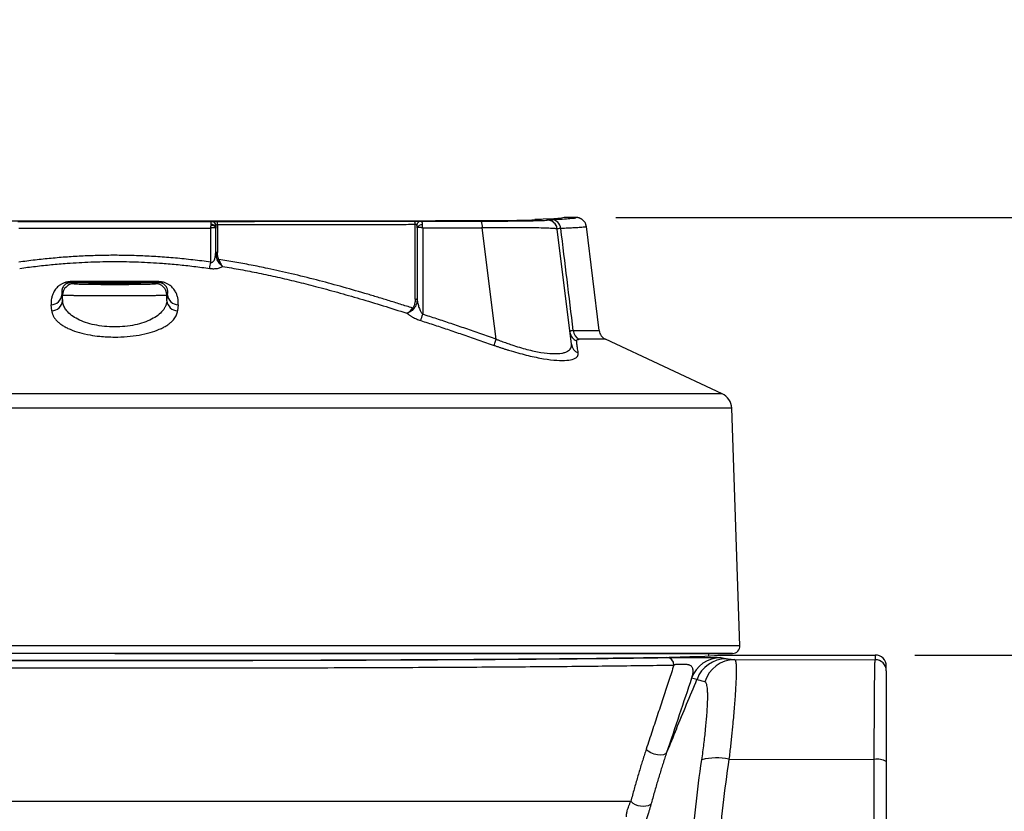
# Model space of a CAD drawing. Header units: millimetres. Extents: x 19 to 819, y 19 to 629.
# Tile 15 of 50: x 381 to 476, y 275 to 351. Entities that reach past the tile are written whole.
import ezdxf

# ---------------------------------------------------------------- set-up
doc = ezdxf.new("R2010")
doc.units = ezdxf.units.MM
doc.header["$LTSCALE"] = 3
doc.layers.add('DIMENSIONS', color=140, linetype='Continuous', lineweight=25)
doc.styles.add('SLDTEXTSTYLE0', font='TXT', dxfattribs={"width": 0.7})
doc.dimstyles.new('SLDDIMSTYLE0', dxfattribs={"dimtxt": 6.474023, "dimasz": 9.906, "dimexe": 0, "dimexo": 0.0625, "dimgap": 1.618506, "dimtad": 0, "dimtih": 1, "dimtoh": 1, "dimrnd": 1e-09, "dimzin": 12, "dimdsep": 46, "dimtxsty": 'SLDTEXTSTYLE0', "dimsah": 1, "dimcen": 0.09, "dimadec": 0, "dimazin": 3, "dimtfac": 1, "dimtofl": 0, "dimtmove": 0, "dimatfit": 3, "dimfxl": 0, "dimfrac": 2, "dimtolj": 1, "dimtzin": 12, "dimarcsym": 0})
doc.dimstyles.new('SLDDIMSTYLE2', dxfattribs={"dimtxt": 6.474023, "dimasz": 9.906, "dimexe": 0, "dimexo": 0.0625, "dimgap": 1.618506, "dimtad": 0, "dimtih": 1, "dimtoh": 1, "dimrnd": 1e-09, "dimzin": 12, "dimdsep": 46, "dimtxsty": 'SLDTEXTSTYLE0', "dimsah": 1, "dimcen": 0.09, "dimadec": 0, "dimazin": 3, "dimtfac": 1, "dimtmove": 0, "dimatfit": 0, "dimfxl": 0, "dimfrac": 2, "dimtolj": 1, "dimtzin": 12, "dimarcsym": 0})

# ---------------------------------------------------------------- blocks, each defined once
blk = doc.blocks.new('_D_3')
at = {"layer": 'DIMENSIONS'}
for p, q in [((466.949, 289.647), (503.73, 289.647)), ((494.205, 289.647), (494.205, 242.475)), ((484.586, 230.736), (482.412, 230.736)), ((482.412, 230.736), (482.412, 220.447)), ((503.824, 230.736), (505.998, 230.736)), ((505.998, 230.736), (505.998, 220.447)), ((482.412, 220.447), (484.586, 220.447)), ((505.998, 220.447), (503.824, 220.447)), ((494.205, 152.509), (494.205, 218.998)), ((466.857, 152.509), (503.73, 152.509))]:
    blk.add_line(p, q, dxfattribs=at)
for points in [[(494.205, 289.647), (492.681, 279.741), (495.729, 279.741)], [(494.205, 152.509), (495.729, 162.415), (492.681, 162.415)]]:
    blk.add_solid(points, dxfattribs=at)
at = {"layer": 'DIMENSIONS', "char_height": 6.35, "attachment_point": 1, "style": 'SLDTEXTSTYLE0'}
for s, insert in [('137.1', (481.893, 240.371)), ('5.40', (484.586, 228.633))]:
    blk.add_mtext(s, dxfattribs=dict(at, insert=insert))
blk = doc.blocks.new('_D_4')
at = {"layer": 'DIMENSIONS'}
for p, q in [((494.205, 331.783), (494.205, 350.833)), ((438.157, 331.783), (503.73, 331.783)), ((484.586, 311.797), (482.412, 311.797)), ((482.412, 311.797), (482.412, 301.508)), ((503.824, 311.797), (505.998, 311.797)), ((505.998, 311.797), (505.998, 301.508)), ((482.412, 301.508), (484.586, 301.508)), ((505.998, 301.508), (503.824, 301.508)), ((466.949, 289.647), (503.73, 289.647)), ((494.205, 289.647), (494.205, 270.597))]:
    blk.add_line(p, q, dxfattribs=at)
for points in [[(494.205, 331.783), (495.729, 341.689), (492.681, 341.689)], [(494.205, 289.647), (492.681, 279.741), (495.729, 279.741)]]:
    blk.add_solid(points, dxfattribs=at)
at = {"layer": 'DIMENSIONS', "char_height": 6.35, "attachment_point": 1, "style": 'SLDTEXTSTYLE0'}
for s, insert in [('42.1', (484.586, 321.432)), ('1.66', (484.586, 309.694))]:
    blk.add_mtext(s, dxfattribs=dict(at, insert=insert))

msp = doc.modelspace()

# ---------------------------------------------------------------- linework, layer by layer
for p, q in [((399.806, 331.111), (399.807, 328.399)), ((431.54, 331.562), (431.544, 331.536)), ((434.347, 331.783), (433.188, 331.783)), ((435.324, 330.901), (435.272, 331.149)), ((435.331, 330.913), (435.297, 330.902)), ((436.562, 320.89), (435.33, 330.92)), ((399.155, 327.482), (399.155, 330.756)), ((399.635, 328.462), (399.635, 330.764)), ((426.49, 321.332), (425.308, 330.783)), ((433.887, 319.595), (432.528, 330.665)), ((399.641, 328.289), (399.629, 328.275)), ((399.635, 328.458), (399.652, 328.291)), ((399.638, 328.447), (399.638, 328.364)), ((385.696, 325.509), (385.996, 325.409)), ((394.129, 325.509), (393.829, 325.409)), ((384.832, 324.35), (384.898, 324.328)), ((384.832, 324.35), (384.888, 323.772)), ((384.888, 323.772), (384.898, 324.328)), ((394.927, 324.328), (394.993, 324.35)), ((394.937, 323.772), (394.927, 324.328)), ((394.937, 323.772), (394.993, 324.35)), ((383.858, 322.794), (383.805, 323.372)), ((396.02, 323.372), (395.967, 322.794)), ((426.647, 320.071), (426.49, 321.332)), ((434.067, 320.89), (436.562, 320.89)), ((437.167, 320.056), (434.64, 320.056)), ((448.402, 314.815), (437.167, 320.056)), ((389.912, 314.815), (331.423, 314.815)), ((448.402, 314.815), (389.912, 314.815)), ((389.912, 313.427), (330.504, 313.427)), ((449.321, 313.427), (389.912, 313.427)), ((450.12, 290.548), (449.321, 313.427)), ((389.912, 290.548), (329.705, 290.548)), ((450.12, 290.548), (389.912, 290.548)), ((447.11, 289.562), (447.11, 289.815)), ((448.015, 289.647), (463.139, 289.647)), ((449.601, 289.207), (463.139, 289.196)), ((463.139, 289.647), (463.139, 289.196)), ((464.202, 288.134), (464.202, 288.585)), ((445.981, 287.307), (445.978, 287.3)), ((449.06, 279.623), (449.067, 279.623)), ((449.067, 279.623), (463.047, 279.6)), ((329.104, 275.564), (439.604, 275.564))]:
    msp.add_line(p, q)
at = {"flags": 128}
for points in [[(399.186, 331.064), (399.274, 331.057), (399.359, 331.039), (399.436, 331.011), (399.504, 330.973), (399.56, 330.928), (399.601, 330.877), (399.627, 330.821), (399.635, 330.764)], [(433.188, 331.783), (432.944, 331.723), (432.205, 331.663), (431.158, 331.612), (430.993, 331.605), (430.822, 331.599), (430.64, 331.592), (430.464, 331.585), (430.368, 331.579), (430.352, 331.572), (430.352, 331.561), (430.352, 331.553), (430.352, 331.548), (430.352, 331.547), (430.352, 331.546), (430.352, 331.546), (430.352, 331.546), (430.352, 331.546), (430.352, 331.546), (430.352, 331.546), (430.352, 331.546), (430.352, 331.546), (430.352, 331.546), (430.352, 331.546), (430.352, 331.546), (430.354, 331.54), (430.349, 331.535), (430.326, 331.53), (430.279, 331.525), (430.208, 331.52), (430.064, 331.515)], [(443.054, 280.255), (442.94, 280.124), (442.743, 280.04), (442.479, 280.009), (442.172, 280.036), (441.852, 280.116), (441.548, 280.244), (441.286, 280.407), (441.092, 280.59)]]:
    msp.add_lwpolyline(points, dxfattribs=at)
for centre, radius, start, end in [((399.236, 330.709), 0.407, 11.42843, 97.18801), ((399.225, 330.977), 0.433, 5.98888, 86.95889), ((397.89, 331.166), 1.917, 358.33004, 7.40567), ((418.154, 331.182), 0.691, 355.53394, 21.13372), ((419.414, 331.016), 0.412, 94.93969, 174.13637), ((419.464, 330.628), 0.461, 81.72536, 158.00667), ((424.062, 330.897), 1.252, 354.80171, 25.51118), ((431.541, 330.571), 0.992, 7.00209, 90.00346), ((431.544, 330.544), 0.992, 7.00209, 90.00346), ((431.909, 330.631), 0.963, 5.4712, 88.32422), ((377.789, 330.505), 21.579, 350.33696, 351.94795), ((399.81, 328.007), 0.285, 266.04521, 293.8381), ((385.998, 324.308), 1.1, 90.09478, 178.9749), ((385.611, 325.62), 0.14, 307.34776, 356.65254), ((393.827, 324.308), 1.1, 1.0251, 89.90522), ((394.214, 325.62), 0.14, 183.3488, 232.65578), ((383.765, 324.443), 1.072, 272.14511, 355.00291), ((396.06, 324.443), 1.072, 184.99706, 267.85464), ((383.821, 323.866), 1.072, 272.00901, 354.98797), ((396.005, 323.866), 1.072, 185.012, 267.99075), ((418.887, 324.142), 0.225, 259.16377, 311.94088), ((418.811, 323.317), 0.336, 231.1506, 252.10149), ((395.497, 330.214), 25.297, 340.72598, 342.15825), ((434.783, 320.866), 1.044, 187.16805, 247.42528), ((435.12, 321.001), 1.06, 186.007, 243.01463), ((437.616, 321.019), 1.063, 187, 244.99), ((434.912, 319.726), 1.033, 187.28395, 248.95182), ((447.728, 313.371), 1.594, 2, 64.99), ((449.412, 290.523), 0.708, 270, 2), ((443.045, 288.7), 0.713, 359.03423, 86.43932), ((448.28, 286.401), 2.999, 90.02858, 160.09842), ((448.802, 286.293), 2.998, 90.04893, 160.2301), ((449.611, 286.221), 2.986, 90.1912, 163.69232), ((463.139, 288.134), 1.062, 0.00109, 90.00109), ((447.853, 274.016), 5.735, 77.85333, 104.21632), ((463.343, 277.989), 1.638, 58.40405, 100.43387), ((440.785, 276.827), 1.729, 226.93112, 296.1924)]:
    msp.add_arc(centre, radius, start, end)
for centre, major_axis, ratio, start_param, end_param in [((389.912, 289.652), (58.105, 0), 0.008727, 3.15063, 6.274148), ((463.139, 288.585), (0, 1.063), 0.999962, 4.712389, 6.283185)]:
    msp.add_ellipse(centre, major_axis=major_axis, ratio=ratio, start_param=start_param, end_param=end_param)
for points, knots in [([(430.064, 331.515), (429.905, 331.509), (429.546, 331.494), (428.338, 331.475), (426.833, 331.461), (425.255, 331.455), (423.773, 331.453), (422.292, 331.45), (417.796, 331.444), (410.272, 331.434), (399.694, 331.427), (389.104, 331.425), (378.514, 331.428), (367.942, 331.436), (360.253, 331.446), (355.438, 331.453), (353.473, 331.458), (351.752, 331.472), (350.421, 331.491), (349.808, 331.509), (349.586, 331.522), (349.511, 331.528), (349.473, 331.534), (349.472, 331.541), (349.476, 331.552), (349.456, 331.565), (349.519, 331.578), (349.047, 331.598), (348.688, 331.613), (348.423, 331.624)], [0, 0, 0, 0, 0.016779, 0.037883, 0.058985, 0.07469, 0.090774, 0.106738, 0.122704, 0.236183, 0.3496, 0.463118, 0.576594, 0.690005, 0.803515, 0.82481, 0.845977, 0.867093, 0.888213, 0.909311, 0.914513, 0.919708, 0.924876, 0.930057, 0.937411, 0.950806, 0.961147, 0.971224, 1, 1, 1, 1]), ([(399.155, 330.756), (399.158, 330.783), (399.165, 330.829), (399.172, 330.882), (399.179, 330.936), (399.185, 330.996), (399.186, 331.042), (399.186, 331.064)], [0, 0, 0, 0, 0.245341, 0.413328, 0.499987, 0.766315, 1, 1, 1, 1]), ([(399.185, 331.113), (399.185, 331.134), (399.185, 331.174), (399.185, 331.225), (399.186, 331.268), (399.188, 331.303), (399.193, 331.341), (399.203, 331.377), (399.221, 331.403), (399.239, 331.407), (399.248, 331.409)], [0, 0, 0, 0, 0.1152063, 0.2231853, 0.3235234, 0.4159666, 0.5003987, 0.67769, 0.8441873, 1, 1, 1, 1]), ([(399.248, 331.409), (399.299, 331.41), (399.376, 331.411), (399.564, 331.413), (399.677, 331.413), (399.791, 331.413)], [0, 0, 0, 0, 0.5, 0.5, 1, 1, 1, 1]), ([(399.806, 331.111), (400.384, 331.111), (401.539, 331.111), (403.271, 331.112), (405.004, 331.114), (406.735, 331.115), (408.467, 331.116), (410.198, 331.118), (411.928, 331.12), (413.658, 331.121), (415.387, 331.123), (417.116, 331.126), (418.267, 331.127), (418.843, 331.128)], [0, 0, 0, 0, 0.090844, 0.1817, 0.27257, 0.363453, 0.45435, 0.545259, 0.636181, 0.727116, 0.818064, 0.909026, 1, 1, 1, 1]), ([(418.799, 331.431), (418.821, 331.431), (418.866, 331.431), (418.934, 331.431), (419, 331.431), (419.065, 331.43), (419.158, 331.43), (419.274, 331.429), (419.344, 331.428), (419.379, 331.427)], [0, 0, 0, 0, 0.100299, 0.19915, 0.297844, 0.397677, 0.499902, 0.747, 1, 1, 1, 1]), ([(419.036, 330.801), (419.035, 330.865), (419.034, 330.924), (419.024, 331.012), (419.016, 331.043), (419.004, 331.058)], [0, 0, 0, 0, 0.5, 0.5, 1, 1, 1, 1]), ([(419.379, 331.427), (419.388, 331.426), (419.407, 331.424), (419.431, 331.414), (419.453, 331.397), (419.472, 331.371), (419.494, 331.325), (419.516, 331.24), (419.525, 331.14), (419.53, 331.085)], [0, 0, 0, 0, 0.091808, 0.1877, 0.287813, 0.392174, 0.500701, 0.722354, 1, 1, 1, 1]), ([(425.191, 331.436), (425.644, 331.437), (426.083, 331.438), (426.723, 331.441), (426.934, 331.442), (427.348, 331.444), (427.553, 331.445), (428.145, 331.45), (428.513, 331.453), (429.201, 331.461), (429.522, 331.465), (430.091, 331.474), (430.342, 331.479), (430.669, 331.487), (430.77, 331.49), (430.953, 331.495), (431.035, 331.498), (431.253, 331.506), (431.362, 331.512), (431.508, 331.524), (431.544, 331.53), (431.544, 331.536)], [0, 0, 0, 0, 0.125, 0.125, 0.1875, 0.1875, 0.25, 0.25, 0.375, 0.375, 0.5, 0.5, 0.625, 0.625, 0.6875, 0.6875, 0.75, 0.75, 0.875, 0.875, 1, 1, 1, 1]), ([(430.295, 331.541), (430.234, 331.538), (430.079, 331.53), (430.118, 331.522), (430.142, 331.518)], [0, 0, 0, 0, 0.386577, 1, 1, 1, 1]), ([(431.937, 331.593), (432.737, 331.624), (433.344, 331.655), (434.151, 331.719), (434.351, 331.751), (434.347, 331.783)], [0, 0, 0, 0, 0.5, 0.5, 1, 1, 1, 1]), ([(435.297, 330.902), (435.272, 330.889), (435.219, 330.862), (434.818, 330.822), (434.246, 330.784), (433.596, 330.751), (433.096, 330.732), (432.867, 330.723)], [0, 0, 0, 0, 0.209638, 0.450115, 0.66201, 0.845308, 1, 1, 1, 1]), ([(435.331, 330.913), (435.326, 330.946), (435.316, 331.012), (435.288, 331.108), (435.252, 331.201), (435.207, 331.288), (435.155, 331.369), (435.097, 331.442), (435.035, 331.507), (434.97, 331.564), (434.904, 331.614), (434.837, 331.655), (434.771, 331.689), (434.707, 331.717), (434.645, 331.738), (434.586, 331.755), (434.531, 331.767), (434.48, 331.775), (434.432, 331.78), (434.388, 331.783), (434.36, 331.783), (434.347, 331.783)], [0, 0, 0, 0, 0.069934, 0.139788, 0.209085, 0.277359, 0.344173, 0.409131, 0.471888, 0.532155, 0.589703, 0.644362, 0.696016, 0.744598, 0.790081, 0.832476, 0.871818, 0.908166, 0.94159, 0.972172, 1, 1, 1, 1]), ([(380.67, 330.756), (381.184, 330.756), (382.21, 330.756), (383.75, 330.755), (385.291, 330.755), (386.831, 330.754), (388.372, 330.754), (390.426, 330.754), (392.994, 330.754), (396.075, 330.755), (398.128, 330.756), (399.155, 330.756)], [0, 0, 0, 0, 0.083333, 0.166667, 0.25, 0.333334, 0.416667, 0.500001, 0.666667, 0.833334, 1, 1, 1, 1]), ([(399.635, 330.764), (399.634, 330.767), (399.633, 330.774), (399.618, 330.784), (399.591, 330.793), (399.55, 330.799), (399.501, 330.802), (399.433, 330.801), (399.347, 330.794), (399.245, 330.777), (399.182, 330.763), (399.155, 330.756)], [0, 0, 0, 0, 0.084227, 0.176734, 0.277341, 0.385455, 0.500005, 0.581038, 0.749464, 0.890666, 1, 1, 1, 1]), ([(419.578, 330.775), (419.56, 330.78), (419.521, 330.791), (419.457, 330.805), (419.381, 330.819), (419.298, 330.83), (419.205, 330.836), (419.121, 330.833), (419.059, 330.82), (419.043, 330.807), (419.036, 330.801)], [0, 0, 0, 0, 0.070899, 0.154091, 0.25025, 0.373945, 0.500583, 0.680894, 0.848715, 1, 1, 1, 1]), ([(432.528, 330.665), (432.527, 330.667), (432.525, 330.672), (432.512, 330.678), (432.494, 330.684), (432.472, 330.689), (432.448, 330.693), (432.423, 330.697), (432.362, 330.706), (432.244, 330.718), (431.939, 330.738), (431.413, 330.761), (430.537, 330.78), (429.471, 330.793), (428.487, 330.797), (427.743, 330.797), (427.277, 330.796), (426.797, 330.795), (426.308, 330.792), (425.811, 330.788), (425.476, 330.785), (425.308, 330.783)], [0, 0, 0, 0, 0.02309, 0.044557, 0.064345, 0.082405, 0.098693, 0.113173, 0.125812, 0.191355, 0.250535, 0.381054, 0.500199, 0.627441, 0.749881, 0.791419, 0.833116, 0.874897, 0.916687, 0.958412, 1, 1, 1, 1]), ([(399.155, 327.482), (398.869, 327.521), (398.3, 327.599), (397.447, 327.701), (396.597, 327.794), (395.752, 327.876), (394.911, 327.947), (394.074, 328.007), (393.241, 328.056), (392.411, 328.095), (391.586, 328.122), (390.764, 328.139), (390.206, 328.143), (389.42, 328.143), (388.4, 328.131), (386.879, 328.075), (385.345, 327.984), (383.798, 327.854), (382.237, 327.691), (381.194, 327.552), (380.67, 327.482)], [0, 0, 0, 0, 0.046626, 0.092961, 0.139013, 0.184791, 0.230302, 0.275555, 0.32056, 0.365325, 0.409859, 0.454171, 0.498271, 0.500004, 0.581301, 0.663338, 0.746172, 0.829858, 0.91445, 1, 1, 1, 1]), ([(399.155, 327.482), (399.167, 327.478), (399.19, 327.469), (399.228, 327.465), (399.264, 327.466), (399.3, 327.475), (399.346, 327.495), (399.398, 327.536), (399.459, 327.61), (399.519, 327.724), (399.565, 327.86), (399.599, 328.01), (399.621, 328.157), (399.633, 328.311), (399.635, 328.412), (399.635, 328.462)], [0, 0, 0, 0, 0.0248006, 0.0487189, 0.0728061, 0.0980894, 0.1254609, 0.1815634, 0.2507502, 0.360114, 0.5004484, 0.6133766, 0.7499876, 0.874736, 1, 1, 1, 1]), ([(399.807, 328.399), (399.766, 328.4), (399.718, 328.406), (399.652, 328.429), (399.635, 328.446), (399.635, 328.46)], [0, 0, 0, 0, 0.5, 0.5, 1, 1, 1, 1]), ([(399.652, 328.291), (399.656, 328.222), (399.669, 328.026), (399.742, 327.842), (399.791, 327.723)], [0, 0, 0, 0, 0.347968, 1, 1, 1, 1]), ([(399.925, 327.746), (399.913, 327.777), (399.888, 327.839), (399.86, 327.938), (399.837, 328.044), (399.82, 328.156), (399.81, 328.276), (399.808, 328.357), (399.807, 328.399)], [0, 0, 0, 0, 0.1461854, 0.2995976, 0.4610427, 0.6312123, 0.8106971, 1, 1, 1, 1]), ([(380.763, 326.883), (381.019, 326.918), (381.529, 326.988), (382.292, 327.083), (383.053, 327.169), (383.811, 327.247), (384.569, 327.315), (385.839, 327.416), (387.62, 327.515), (389.912, 327.558), (392.205, 327.515), (394.239, 327.402), (396.016, 327.25), (397.537, 327.088), (398.552, 326.951), (399.061, 326.883)], [0, 0, 0, 0, 0.0421565, 0.0840526, 0.1257356, 0.1672546, 0.2086596, 0.2500022, 0.3754085, 0.500002, 0.6245955, 0.7500018, 0.832748, 0.9159487, 1, 1, 1, 1]), ([(400.3, 327.071), (400.208, 327.139), (400.118, 327.229), (399.944, 327.449), (399.86, 327.579), (399.791, 327.723)], [0, 0, 0, 0, 0.5, 0.5, 1, 1, 1, 1]), ([(418.6, 323.056), (418.203, 323.183), (417.417, 323.435), (416.251, 323.799), (415.113, 324.147), (413.576, 324.606), (411.657, 325.156), (409.308, 325.786), (406.981, 326.363), (404.879, 326.836), (403.051, 327.207), (401.478, 327.498), (400.439, 327.664), (399.925, 327.746)], [0, 0, 0, 0, 0.065027, 0.128403, 0.190131, 0.250219, 0.377983, 0.500822, 0.628778, 0.751134, 0.83614, 0.919083, 1, 1, 1, 1]), ([(399.925, 327.746), (399.976, 327.597), (400.037, 327.463), (400.165, 327.235), (400.232, 327.141), (400.3, 327.071)], [0, 0, 0, 0, 0.5, 0.5, 1, 1, 1, 1]), ([(399.061, 326.883), (399.094, 326.879), (399.159, 326.87), (399.257, 326.862), (399.355, 326.857), (399.482, 326.855), (399.636, 326.862), (399.821, 326.885), (400.001, 326.927), (400.17, 326.99), (400.256, 327.043), (400.3, 327.071)], [0, 0, 0, 0, 0.062024, 0.123998, 0.186387, 0.249646, 0.373309, 0.498984, 0.658178, 0.823799, 1, 1, 1, 1]), ([(400.3, 327.071), (400.589, 327.023), (401.167, 326.928), (402.037, 326.772), (402.912, 326.606), (403.793, 326.43), (404.682, 326.242), (405.579, 326.045), (406.484, 325.837), (407.399, 325.618), (408.323, 325.389), (409.645, 325.049), (411.38, 324.581), (413.545, 323.961), (415.775, 323.291), (417.279, 322.813), (418.045, 322.57)], [0, 0, 0, 0, 0.047831, 0.096017, 0.144611, 0.193662, 0.243216, 0.293318, 0.344008, 0.395325, 0.447304, 0.49998, 0.618778, 0.741554, 0.868559, 1, 1, 1, 1]), ([(385.751, 325.612), (385.721, 325.612), (385.66, 325.611), (385.57, 325.605), (385.48, 325.596), (385.392, 325.582), (385.305, 325.565), (385.219, 325.544), (385.135, 325.519), (384.985, 325.467), (384.783, 325.372), (384.512, 325.193), (384.25, 324.939), (384.045, 324.633), (383.904, 324.311), (383.825, 324), (383.788, 323.684), (383.799, 323.478), (383.805, 323.372)], [0, 0, 0, 0, 0.015438, 0.030642, 0.04578, 0.061022, 0.076533, 0.092472, 0.108982, 0.126193, 0.184625, 0.251491, 0.365865, 0.500977, 0.620115, 0.750552, 0.872285, 1, 1, 1, 1]), ([(385.696, 325.509), (385.68, 325.509), (385.648, 325.509), (385.598, 325.505), (385.549, 325.5), (385.5, 325.492), (385.453, 325.481), (385.408, 325.468), (385.363, 325.453), (385.319, 325.436), (385.277, 325.416), (385.208, 325.38), (385.124, 325.321), (385.02, 325.224), (384.926, 325.094), (384.86, 324.947), (384.82, 324.792), (384.805, 324.649), (384.807, 324.5), (384.824, 324.403), (384.832, 324.35)], [0, 0, 0, 0, 0.0100493, 0.0198193, 0.029689, 0.0400263, 0.0511529, 0.0633282, 0.0767507, 0.091569, 0.1078937, 0.1258074, 0.181804, 0.2508232, 0.3623783, 0.5004837, 0.6157758, 0.7502708, 0.8622982, 1, 1, 1, 1]), ([(394.129, 325.509), (393.929, 325.509), (393.529, 325.508), (392.928, 325.507), (392.326, 325.506), (391.724, 325.505), (391.121, 325.505), (390.517, 325.505), (389.762, 325.505), (388.856, 325.505), (387.8, 325.506), (386.746, 325.507), (386.046, 325.508), (385.696, 325.509)], [0, 0, 0, 0, 0.071477, 0.142901, 0.214295, 0.285681, 0.35708, 0.428515, 0.500007, 0.625051, 0.749986, 0.87493, 1, 1, 1, 1]), ([(394.074, 325.612), (393.877, 325.612), (393.482, 325.611), (392.889, 325.61), (392.295, 325.609), (391.701, 325.608), (391.106, 325.608), (390.511, 325.608), (390.113, 325.608), (389.566, 325.608), (388.87, 325.608), (387.829, 325.609), (386.788, 325.61), (386.097, 325.611), (385.751, 325.612)], [0, 0, 0, 0, 0.071445, 0.142863, 0.214255, 0.285619, 0.356955, 0.428261, 0.499538, 0.500032, 0.624908, 0.749864, 0.874896, 1, 1, 1, 1]), ([(385.996, 325.409), (386, 325.408), (386.008, 325.405), (386.031, 325.402), (386.062, 325.399), (386.102, 325.396), (386.149, 325.393), (386.257, 325.387), (386.47, 325.379), (386.879, 325.368), (387.432, 325.358), (388.15, 325.35), (388.995, 325.345), (389.913, 325.343), (390.831, 325.345), (391.676, 325.35), (392.393, 325.358), (392.946, 325.368), (393.355, 325.379), (393.593, 325.388), (393.727, 325.396), (393.8, 325.402), (393.819, 325.406), (393.829, 325.409)], [0, 0, 0, 0, 0.015512, 0.030959, 0.046374, 0.061791, 0.077244, 0.092768, 0.150562, 0.208398, 0.274994, 0.346717, 0.422315, 0.500012, 0.57771, 0.653308, 0.725031, 0.791627, 0.849419, 0.907257, 0.938207, 0.96903, 1, 1, 1, 1]), ([(389.913, 325.369), (389.75, 325.369), (389.425, 325.37), (388.956, 325.372), (388.525, 325.376), (388.145, 325.382), (387.835, 325.388), (387.604, 325.396), (387.462, 325.404), (387.413, 325.412), (387.462, 325.421), (387.604, 325.429), (387.835, 325.437), (388.145, 325.443), (388.525, 325.449), (388.956, 325.453), (389.425, 325.455), (389.913, 325.456), (390.4, 325.455), (390.869, 325.453), (391.3, 325.449), (391.68, 325.443), (391.99, 325.437), (392.222, 325.429), (392.363, 325.421), (392.412, 325.412), (392.363, 325.404), (392.222, 325.396), (391.99, 325.388), (391.68, 325.382), (391.301, 325.376), (390.869, 325.372), (390.4, 325.37), (390.075, 325.369), (389.913, 325.369)], [0, 0, 0, 0, 0.0312341, 0.0625042, 0.0937515, 0.1250011, 0.1562502, 0.1875016, 0.2187522, 0.2500046, 0.2812556, 0.3125076, 0.3437575, 0.375008, 0.4062562, 0.4375049, 0.4687516, 0.4999993, 0.5312456, 0.5624937, 0.593741, 0.6249906, 0.6562397, 0.687491, 0.7187417, 0.749994, 0.781245, 0.812497, 0.843747, 0.8749975, 0.9062457, 0.9374944, 0.9687296, 1, 1, 1, 1]), ([(396.02, 323.372), (396.024, 323.426), (396.032, 323.531), (396.03, 323.688), (396.018, 323.841), (395.988, 324.052), (395.921, 324.311), (395.78, 324.633), (395.576, 324.939), (395.313, 325.193), (395.043, 325.372), (394.817, 325.478), (394.611, 325.545), (394.436, 325.584), (394.255, 325.608), (394.135, 325.611), (394.074, 325.612)], [0, 0, 0, 0, 0.0646432, 0.1277403, 0.1893429, 0.2495032, 0.3799478, 0.4991073, 0.6342293, 0.7486222, 0.8154952, 0.8739359, 0.9076317, 0.9390496, 0.9693931, 1, 1, 1, 1]), ([(394.993, 324.35), (394.999, 324.386), (395.012, 324.455), (395.019, 324.552), (395.019, 324.665), (395.005, 324.792), (394.965, 324.947), (394.899, 325.094), (394.805, 325.224), (394.702, 325.321), (394.607, 325.387), (394.513, 325.434), (394.425, 325.467), (394.331, 325.492), (394.228, 325.507), (394.162, 325.508), (394.129, 325.509)], [0, 0, 0, 0, 0.094675, 0.177942, 0.2498, 0.384322, 0.499654, 0.637786, 0.74938, 0.818408, 0.874429, 0.908667, 0.936889, 0.960142, 0.980268, 1, 1, 1, 1]), ([(384.898, 324.328), (384.903, 324.327), (384.913, 324.325), (384.941, 324.322), (384.976, 324.319), (385.021, 324.316), (385.073, 324.313), (385.132, 324.311), (385.198, 324.308), (385.269, 324.306), (385.345, 324.303), (385.426, 324.301), (385.51, 324.299), (385.598, 324.297), (385.689, 324.295), (385.782, 324.293), (385.876, 324.291), (385.972, 324.289), (386.069, 324.288), (386.166, 324.286), (386.263, 324.285), (386.359, 324.283), (386.737, 324.278), (387.478, 324.271), (388.671, 324.265), (390.12, 324.262), (391.801, 324.266), (392.973, 324.276), (393.558, 324.284), (393.743, 324.287), (393.927, 324.29), (394.107, 324.294), (394.28, 324.298), (394.441, 324.302), (394.587, 324.307), (394.715, 324.311), (394.817, 324.317), (394.894, 324.322), (394.916, 324.326), (394.927, 324.328)], [0, 0, 0, 0, 0.015088, 0.02986, 0.044317, 0.05846, 0.072286, 0.085798, 0.098995, 0.111876, 0.124442, 0.136693, 0.148628, 0.160248, 0.171553, 0.182543, 0.193217, 0.203576, 0.213619, 0.223348, 0.232761, 0.241858, 0.25064, 0.336714, 0.41998, 0.500437, 0.621781, 0.749393, 0.766428, 0.784613, 0.803948, 0.824432, 0.846066, 0.868849, 0.892781, 0.917863, 0.944093, 0.971472, 1, 1, 1, 1]), ([(394.937, 323.772), (394.933, 323.729), (394.924, 323.645), (394.899, 323.522), (394.865, 323.404), (394.824, 323.291), (394.776, 323.183), (394.721, 323.081), (394.662, 322.983), (394.598, 322.89), (394.43, 322.673), (394.097, 322.357), (393.482, 321.974), (392.738, 321.664), (391.865, 321.429), (390.914, 321.284), (390.242, 321.251), (389.577, 321.251), (388.904, 321.285), (387.953, 321.43), (387.08, 321.666), (386.339, 321.976), (385.726, 322.358), (385.371, 322.696), (385.172, 322.966), (385.066, 323.144), (384.98, 323.338), (384.915, 323.549), (384.897, 323.696), (384.888, 323.772)], [0, 0, 0, 0, 0.016159, 0.031811, 0.046956, 0.061594, 0.075725, 0.089349, 0.102467, 0.115077, 0.127182, 0.192862, 0.253248, 0.316855, 0.377314, 0.439214, 0.500007, 0.500383, 0.561247, 0.62323, 0.683652, 0.747234, 0.807402, 0.872836, 0.894984, 0.918774, 0.944207, 0.971282, 1, 1, 1, 1]), ([(418.844, 323.92), (418.843, 323.868), (418.841, 323.764), (418.824, 323.613), (418.794, 323.46), (418.748, 323.312), (418.686, 323.172), (418.628, 323.093), (418.6, 323.056)], [0, 0, 0, 0, 0.172845, 0.33897, 0.499318, 0.682921, 0.8487, 1, 1, 1, 1]), ([(419.037, 323.974), (419.034, 323.801), (419.01, 323.631), (418.909, 323.298), (418.832, 323.134), (418.708, 322.998)], [0, 0, 0, 0, 0.5, 0.5, 1, 1, 1, 1]), ([(419.037, 323.974), (419.039, 323.939), (419.044, 323.862), (419.059, 323.738), (419.083, 323.585), (419.121, 323.41), (419.175, 323.214), (419.241, 323.02), (419.315, 322.852), (419.385, 322.717), (419.45, 322.615), (419.511, 322.531), (419.557, 322.484), (419.578, 322.463)], [0, 0, 0, 0, 0.0715518, 0.1549582, 0.2502647, 0.3748873, 0.5001016, 0.6325689, 0.7501396, 0.8286539, 0.8962714, 0.9532319, 1, 1, 1, 1]), ([(383.858, 322.794), (383.862, 322.757), (383.871, 322.683), (383.896, 322.572), (383.93, 322.462), (383.974, 322.354), (384.028, 322.246), (384.092, 322.14), (384.166, 322.035), (384.251, 321.931), (384.384, 321.786), (384.584, 321.605), (384.878, 321.395), (385.219, 321.199), (385.733, 320.956), (386.485, 320.693), (387.464, 320.471), (388.608, 320.314), (389.423, 320.274), (390.312, 320.273), (391.126, 320.306), (392.283, 320.454), (393.335, 320.691), (394.088, 320.954), (394.604, 321.197), (394.946, 321.395), (395.241, 321.605), (395.471, 321.813), (395.646, 322.013), (395.777, 322.203), (395.873, 322.397), (395.94, 322.594), (395.958, 322.728), (395.967, 322.794)], [0, 0, 0, 0, 0.013862, 0.027688, 0.041496, 0.055305, 0.069133, 0.082999, 0.096924, 0.110925, 0.125024, 0.156255, 0.187428, 0.218744, 0.249899, 0.312209, 0.374724, 0.424742, 0.499598, 0.499979, 0.562184, 0.624832, 0.687459, 0.749824, 0.781091, 0.812522, 0.843771, 0.87508, 0.900365, 0.925387, 0.95026, 0.975095, 1, 1, 1, 1]), ([(418.045, 322.57), (418.124, 322.596), (418.214, 322.653), (418.404, 322.818), (418.505, 322.926), (418.6, 323.056)], [0, 0, 0, 0, 0.5, 0.5, 1, 1, 1, 1]), ([(418.708, 322.998), (418.598, 322.877), (418.479, 322.778), (418.252, 322.634), (418.142, 322.587), (418.045, 322.57)], [0, 0, 0, 0, 0.5, 0.5, 1, 1, 1, 1]), ([(418.045, 322.57), (418.07, 322.548), (418.122, 322.506), (418.207, 322.442), (418.297, 322.379), (418.393, 322.317), (418.494, 322.256), (418.621, 322.184), (418.776, 322.104), (418.967, 322.016), (419.167, 321.934), (419.308, 321.887), (419.377, 321.863)], [0, 0, 0, 0, 0.0863701, 0.1710834, 0.2544308, 0.3367239, 0.4182924, 0.4994808, 0.6269518, 0.7502229, 0.8773668, 1, 1, 1, 1]), ([(426.647, 320.071), (426.153, 320.245), (425.178, 320.587), (423.73, 321.085), (422.316, 321.563), (420.936, 322.022), (420.027, 322.317), (419.578, 322.463)], [0, 0, 0, 0, 0.210357, 0.415519, 0.615503, 0.810325, 1, 1, 1, 1]), ([(419.377, 321.863), (419.829, 321.716), (420.743, 321.419), (422.126, 320.958), (423.538, 320.48), (424.978, 319.984), (425.947, 319.644), (426.437, 319.472)], [0, 0, 0, 0, 0.191294, 0.386881, 0.586826, 0.791183, 1, 1, 1, 1]), ([(434.067, 320.89), (434.043, 320.889), (433.996, 320.888), (433.935, 320.882), (433.882, 320.872), (433.837, 320.858), (433.801, 320.841), (433.774, 320.82), (433.756, 320.796), (433.746, 320.768), (433.747, 320.746), (433.747, 320.735)], [0, 0, 0, 0, 0.108942, 0.21849, 0.328619, 0.439304, 0.550516, 0.662223, 0.774395, 0.886999, 1, 1, 1, 1]), ([(426.437, 319.472), (426.451, 319.513), (426.478, 319.59), (426.552, 319.801), (426.599, 319.933), (426.647, 320.071)], [0, 0, 0, 0, 0.5, 0.5, 1, 1, 1, 1]), ([(426.647, 320.071), (426.733, 320.037), (426.903, 319.97), (427.158, 319.872), (427.409, 319.778), (427.656, 319.689), (427.899, 319.604), (428.313, 319.463), (428.888, 319.282), (429.614, 319.08), (430.305, 318.917), (431.175, 318.751), (432.132, 318.65), (432.851, 318.688), (433.283, 318.789), (433.533, 318.896), (433.718, 319.034), (433.823, 319.177), (433.876, 319.318), (433.898, 319.448), (433.891, 319.545), (433.887, 319.595)], [0, 0, 0, 0, 0.021674, 0.04301, 0.064004, 0.084655, 0.104959, 0.124915, 0.188483, 0.250084, 0.312623, 0.374567, 0.499206, 0.624281, 0.68534, 0.749449, 0.809983, 0.874402, 0.913934, 0.95583, 1, 1, 1, 1]), ([(434.382, 319.902), (434.381, 319.914), (434.379, 319.939), (434.388, 319.969), (434.406, 319.996), (434.437, 320.02), (434.484, 320.04), (434.551, 320.054), (434.61, 320.056), (434.64, 320.056)], [0, 0, 0, 0, 0.125746, 0.25061, 0.374946, 0.499117, 0.666491, 0.83314, 1, 1, 1, 1]), ([(434.541, 318.762), (434.529, 318.846), (434.506, 319.015), (434.473, 319.255), (434.441, 319.483), (434.41, 319.7), (434.391, 319.835), (434.382, 319.902)], [0, 0, 0, 0, 0.203233, 0.404705, 0.604557, 0.802937, 1, 1, 1, 1]), ([(426.437, 319.472), (426.531, 319.439), (426.718, 319.373), (426.999, 319.278), (427.278, 319.186), (427.554, 319.097), (427.829, 319.012), (428.29, 318.872), (428.931, 318.69), (429.999, 318.419), (431.252, 318.163), (432.515, 318.012), (433.497, 318.01), (434.008, 318.116), (434.261, 318.235), (434.378, 318.315), (434.465, 318.408), (434.522, 318.514), (434.551, 318.631), (434.544, 318.718), (434.541, 318.762)], [0, 0, 0, 0, 0.0212262, 0.0422673, 0.0631414, 0.083867, 0.1044632, 0.1249489, 0.188074, 0.2501627, 0.3746574, 0.4992546, 0.6215949, 0.749381, 0.789461, 0.8301187, 0.8714305, 0.9134691, 0.9563038, 1, 1, 1, 1]), ([(330.32, 289.647), (330.321, 289.645), (330.323, 289.64), (330.337, 289.634), (330.361, 289.627), (330.395, 289.621), (330.438, 289.614), (330.491, 289.607), (330.553, 289.601), (330.626, 289.594), (330.708, 289.587), (330.936, 289.571), (331.425, 289.545), (332.414, 289.508), (333.741, 289.472), (335.48, 289.434), (337.61, 289.396), (340.21, 289.359), (343.233, 289.322), (346.751, 289.287), (350.687, 289.254), (355.089, 289.224), (359.86, 289.197), (365.003, 289.174), (370.416, 289.155), (376.052, 289.14), (381.822, 289.131), (387.634, 289.126), (393.43, 289.127), (399.086, 289.132), (404.59, 289.142), (409.805, 289.156), (414.767, 289.173), (419.344, 289.194), (423.609, 289.217), (427.449, 289.242), (430.958, 289.269), (434.047, 289.297), (436.817, 289.325), (438.756, 289.349), (440.079, 289.366), (440.883, 289.377), (441.654, 289.389), (442.393, 289.4), (442.857, 289.408), (443.09, 289.412)], [0, 0, 0, 0, 0.004776, 0.00955, 0.014321, 0.019091, 0.02386, 0.028629, 0.033399, 0.03817, 0.042944, 0.047721, 0.073878, 0.100037, 0.12855, 0.157067, 0.187894, 0.218725, 0.251691, 0.284661, 0.319437, 0.354216, 0.390312, 0.426411, 0.463206, 0.500004, 0.536798, 0.573595, 0.609691, 0.64579, 0.680566, 0.715344, 0.74831, 0.78128, 0.812106, 0.842936, 0.871449, 0.899965, 0.926121, 0.95228, 0.96183, 0.97137, 0.980908, 0.990449, 1, 1, 1, 1]), ([(389.912, 289.815), (405.692, 289.815), (420.827, 289.815), (443.143, 289.815), (449.412, 289.815), (449.412, 289.815), (443.143, 289.815), (420.827, 289.815), (405.692, 289.815), (374.133, 289.815), (358.998, 289.815), (336.682, 289.815), (330.413, 289.815), (330.413, 289.815)], [0, 0, 0, 0, 0.166667, 0.166667, 0.333333, 0.333333, 0.5, 0.5, 0.666667, 0.666667, 0.833333, 0.833333, 1, 1, 1, 1]), ([(449.412, 289.815), (449.412, 289.815), (443.143, 289.815), (420.827, 289.815), (405.692, 289.815), (389.912, 289.815)], [0, 0, 0, 0, 0.5, 0.5, 1, 1, 1, 1]), ([(443.09, 289.412), (443.148, 289.413), (443.259, 289.415), (443.425, 289.418), (443.579, 289.42), (443.719, 289.422), (443.871, 289.423), (444.047, 289.425), (444.25, 289.426), (444.466, 289.427), (444.692, 289.428), (444.928, 289.429), (445.176, 289.429), (445.463, 289.429), (445.791, 289.429), (446.156, 289.428), (446.576, 289.426), (447.026, 289.424), (447.408, 289.42), (447.688, 289.417), (447.892, 289.414), (448.055, 289.411), (448.174, 289.407), (448.253, 289.404), (448.27, 289.401), (448.279, 289.4)], [0, 0, 0, 0, 0.048091, 0.090333, 0.126781, 0.157518, 0.182686, 0.216142, 0.248183, 0.279229, 0.309745, 0.340218, 0.371138, 0.402974, 0.447142, 0.493663, 0.543773, 0.619162, 0.694303, 0.745887, 0.796397, 0.846441, 0.896647, 0.947635, 1, 1, 1, 1]), ([(448.279, 289.4), (448.308, 289.393), (448.365, 289.378), (448.462, 289.356), (448.566, 289.335), (448.678, 289.313), (448.759, 289.298), (448.799, 289.291)], [0, 0, 0, 0, 0.199722, 0.399581, 0.599579, 0.799718, 1, 1, 1, 1]), ([(448.799, 289.291), (448.82, 289.288), (448.862, 289.281), (448.937, 289.27), (449.022, 289.26), (449.117, 289.249), (449.222, 289.239), (449.338, 289.228), (449.463, 289.218), (449.555, 289.211), (449.601, 289.207)], [0, 0, 0, 0, 0.1240014, 0.2482708, 0.3728169, 0.4976483, 0.6227738, 0.7482019, 0.8739412, 1, 1, 1, 1]), ([(449.601, 289.207), (449.609, 289.205), (449.624, 289.201), (449.644, 289.183), (449.663, 289.155), (449.679, 289.117), (449.695, 289.07), (449.708, 289.014), (449.72, 288.948), (449.73, 288.874), (449.738, 288.791), (449.745, 288.7), (449.751, 288.601), (449.762, 288.306), (449.758, 287.688), (449.704, 286.525), (449.606, 285.096), (449.497, 283.804), (449.404, 282.82), (449.344, 282.21), (449.28, 281.583), (449.211, 280.94), (449.138, 280.287), (449.086, 279.844), (449.06, 279.623)], [0, 0, 0, 0, 0.021434, 0.042803, 0.064094, 0.085296, 0.106395, 0.127381, 0.14824, 0.168961, 0.189534, 0.209946, 0.230187, 0.250247, 0.376005, 0.500076, 0.625419, 0.749882, 0.79127, 0.83288, 0.874635, 0.916458, 0.958271, 1, 1, 1, 1]), ([(463.047, 279.6), (463.048, 280.275), (463.049, 280.928), (463.053, 282.191), (463.056, 282.802), (463.061, 283.98), (463.065, 284.53), (463.072, 285.556), (463.076, 286.031), (463.084, 286.903), (463.088, 287.287), (463.098, 287.957), (463.103, 288.242), (463.113, 288.71), (463.118, 288.886), (463.128, 289.126), (463.134, 289.19), (463.139, 289.196)], [0, 0, 0, 0, 0.125, 0.125, 0.25, 0.25, 0.375, 0.375, 0.5, 0.5, 0.625, 0.625, 0.75, 0.75, 0.875, 0.875, 1, 1, 1, 1]), ([(329.645, 288.907), (329.671, 288.899), (329.734, 288.878), (330.194, 288.846), (330.752, 288.82), (331.211, 288.803), (331.485, 288.793), (331.765, 288.784), (332.049, 288.776), (332.334, 288.767), (332.617, 288.76), (333.144, 288.746), (333.972, 288.727), (335.192, 288.703), (336.512, 288.681), (337.917, 288.659), (339.395, 288.638), (340.93, 288.619), (343.078, 288.594), (345.969, 288.566), (349.754, 288.534), (353.772, 288.506), (357.705, 288.483), (361.472, 288.464), (365.014, 288.449), (368.608, 288.436), (372.235, 288.425), (376.308, 288.416), (380.85, 288.408), (385.858, 288.404), (390.854, 288.402), (395.822, 288.405), (400.755, 288.411), (405.654, 288.421), (410.482, 288.434), (415.202, 288.45), (419.67, 288.47), (423.82, 288.492), (427.679, 288.517), (431.35, 288.544), (434.858, 288.575), (438.141, 288.61), (441.185, 288.647), (442.892, 288.675), (443.758, 288.688)], [0, 0, 0, 0, 0.01813, 0.045235, 0.069379, 0.076843, 0.083971, 0.090763, 0.097219, 0.103339, 0.109123, 0.11457, 0.134244, 0.153384, 0.171991, 0.190064, 0.207603, 0.22461, 0.241082, 0.274696, 0.307741, 0.340216, 0.372122, 0.39724, 0.421993, 0.446381, 0.470404, 0.494063, 0.525782, 0.557392, 0.588767, 0.619731, 0.650947, 0.682416, 0.714137, 0.746111, 0.778336, 0.80854, 0.838037, 0.868499, 0.899927, 0.932319, 0.965677, 1, 1, 1, 1]), ([(443.758, 288.688), (443.677, 288.442), (443.514, 287.945), (443.264, 287.188), (443.01, 286.417), (442.751, 285.63), (442.487, 284.828), (442.218, 284.01), (441.944, 283.177), (441.665, 282.329), (441.381, 281.466), (441.189, 280.884), (441.092, 280.59)], [0, 0, 0, 0, 0.0943145, 0.1898714, 0.286679, 0.3847456, 0.4840789, 0.5846864, 0.6865755, 0.789753, 0.8942256, 1, 1, 1, 1]), ([(443.758, 288.688), (443.771, 288.696), (443.806, 288.716), (443.886, 288.747), (444.01, 288.774), (444.18, 288.785), (444.379, 288.785), (444.592, 288.783), (444.798, 288.776), (444.983, 288.763), (445.117, 288.742), (445.223, 288.713), (445.332, 288.665), (445.446, 288.572), (445.515, 288.454), (445.55, 288.343), (445.567, 288.25), (445.571, 288.129), (445.566, 287.953), (445.542, 287.754), (445.503, 287.569), (445.473, 287.467), (445.46, 287.422)], [0, 0, 0, 0, 0.019952, 0.055863, 0.112231, 0.169824, 0.229124, 0.285338, 0.333932, 0.375889, 0.412817, 0.428911, 0.459522, 0.513169, 0.578121, 0.621611, 0.656873, 0.696326, 0.76658, 0.867784, 0.941895, 1, 1, 1, 1]), ([(464.202, 288.134), (464.202, 288.129), (464.202, 288.07), (464.202, 287.851), (464.202, 287.691), (464.202, 287.264), (464.202, 287.004), (464.202, 286.393), (464.202, 286.042), (464.202, 285.247), (464.202, 284.814), (464.202, 283.88), (464.202, 283.378), (464.202, 282.304), (464.202, 281.747), (464.202, 280.595), (464.202, 280), (464.202, 279.384)], [0, 0, 0, 0, 0.125, 0.125, 0.25, 0.25, 0.375, 0.375, 0.5, 0.5, 0.625, 0.625, 0.75, 0.75, 0.875, 0.875, 1, 1, 1, 1]), ([(446.445, 279.575), (446.521, 280.09), (446.59, 280.59), (446.711, 281.563), (446.765, 282.037), (446.857, 282.947), (446.895, 283.373), (446.94, 283.972), (446.953, 284.165), (446.976, 284.536), (446.985, 284.715), (447.007, 285.224), (447.013, 285.525), (447.01, 285.921), (447.007, 286.043), (446.996, 286.269), (446.988, 286.372), (446.958, 286.649), (446.929, 286.79), (446.852, 286.989), (446.804, 287.046), (446.745, 287.059)], [0, 0, 0, 0, 0.125, 0.125, 0.25, 0.25, 0.375, 0.375, 0.4375, 0.4375, 0.5, 0.5, 0.625, 0.625, 0.6875, 0.6875, 0.75, 0.75, 0.875, 0.875, 1, 1, 1, 1]), ([(441.092, 280.59), (441.036, 280.417), (440.922, 280.068), (440.753, 279.537), (440.585, 278.997), (440.418, 278.447), (440.253, 277.889), (440.088, 277.321), (439.925, 276.744), (439.763, 276.158), (439.657, 275.763), (439.604, 275.564)], [0, 0, 0, 0, 0.1072788, 0.2154708, 0.324596, 0.4346739, 0.5457234, 0.6577631, 0.7708108, 0.8848841, 1, 1, 1, 1]), ([(443.054, 280.255), (442.997, 280.085), (442.883, 279.742), (442.713, 279.218), (442.544, 278.686), (442.376, 278.143), (442.208, 277.589), (442.041, 277.026), (441.876, 276.452), (441.711, 275.868), (441.602, 275.474), (441.548, 275.276)], [0, 0, 0, 0, 0.106481, 0.214063, 0.322773, 0.432635, 0.543673, 0.65591, 0.769364, 0.884054, 1, 1, 1, 1]), ([(463.047, 167.276), (463.047, 176.536), (463.047, 185.855), (463.047, 197.575), (463.047, 199.923), (463.047, 204.626), (463.047, 206.982), (463.047, 214.048), (463.047, 218.758), (463.047, 228.176), (463.047, 232.883), (463.047, 239.943), (463.047, 242.296), (463.047, 246.998), (463.047, 249.344), (463.047, 261.056), (463.047, 270.361), (463.047, 279.6)], [0, 0, 0, 0, 0.25, 0.25, 0.3125, 0.3125, 0.375, 0.375, 0.5, 0.5, 0.625, 0.625, 0.6875, 0.6875, 0.75, 0.75, 1, 1, 1, 1]), ([(464.202, 279.384), (464.202, 270.18), (464.202, 260.91), (464.202, 249.241), (464.202, 246.903), (464.202, 242.22), (464.202, 239.875), (464.202, 232.842), (464.202, 228.152), (464.202, 218.77), (464.202, 214.078), (464.202, 207.037), (464.202, 204.69), (464.202, 200.005), (464.202, 197.666), (464.202, 185.99), (464.202, 176.705), (464.202, 167.479)], [0, 0, 0, 0, 0.25, 0.25, 0.3125, 0.3125, 0.375, 0.375, 0.5, 0.5, 0.625, 0.625, 0.6875, 0.6875, 0.75, 0.75, 1, 1, 1, 1]), ([(439.203, 274.058), (439.2, 274.075), (439.195, 274.108), (439.192, 274.168), (439.194, 274.235), (439.2, 274.307), (439.21, 274.386), (439.225, 274.47), (439.25, 274.591), (439.296, 274.767), (439.376, 275.014), (439.474, 275.271), (439.551, 275.451), (439.595, 275.546), (439.604, 275.564)], [0, 0, 0, 0, 0.08714, 0.168517, 0.244317, 0.314779, 0.380209, 0.441001, 0.497655, 0.614224, 0.724147, 0.838836, 0.968507, 1, 1, 1, 1]), ([(441.548, 275.276), (441.536, 275.231), (441.511, 275.142), (441.473, 275.006), (441.434, 274.871), (441.395, 274.736), (441.355, 274.601), (441.285, 274.376), (441.183, 274.06), (441.054, 273.691), (440.93, 273.368), (440.831, 273.136), (440.753, 272.967), (440.69, 272.843), (440.653, 272.776), (440.634, 272.743)], [0, 0, 0, 0, 0.04393, 0.08674, 0.128649, 0.169887, 0.210701, 0.251341, 0.375332, 0.501385, 0.622556, 0.751468, 0.830965, 0.913588, 1, 1, 1, 1])]:
    msp.add_open_spline(points, degree=3, knots=knots)
for points in [[(380.577, 331.409), (386.798, 331.406), (393.027, 331.406), (399.248, 331.409)], [(399.186, 331.064), (399.186, 331.081), (399.186, 331.097), (399.185, 331.113)], [(399.655, 331.022), (399.638, 330.991), (399.635, 330.907), (399.635, 330.79)], [(399.806, 331.111), (399.743, 331.109), (399.684, 331.072), (399.655, 331.022)], [(399.791, 331.413), (406.139, 331.416), (412.48, 331.422), (418.799, 331.431)], [(419.004, 331.058), (418.969, 331.105), (418.906, 331.133), (418.843, 331.128)], [(418.844, 323.92), (418.845, 326.323), (418.844, 328.725), (418.843, 331.128)], [(419.379, 331.427), (421.319, 331.43), (423.256, 331.433), (425.191, 331.436)], [(419.578, 330.775), (419.559, 330.887), (419.537, 330.992), (419.53, 331.085)], [(431.54, 331.562), (431.539, 331.573), (431.671, 331.583), (431.937, 331.593)], [(399.635, 330.79), (399.635, 330.781), (399.635, 330.773), (399.635, 330.764)], [(419.036, 330.801), (419.037, 328.525), (419.038, 326.25), (419.037, 323.974)], [(419.578, 330.775), (421.49, 330.778), (423.401, 330.781), (425.308, 330.783)], [(419.578, 330.775), (419.579, 328.004), (419.579, 325.233), (419.578, 322.463)], [(432.867, 330.723), (432.637, 330.715), (432.523, 330.704), (432.525, 330.691)], [(434.067, 320.89), (433.666, 324.167), (433.267, 327.445), (432.867, 330.723)], [(399.635, 328.462), (399.635, 328.461), (399.635, 328.459), (399.635, 328.458)], [(445.46, 287.422), (444.684, 285.112), (443.88, 282.716), (443.054, 280.255)], [(443.993, 282.533), (444.651, 284.123), (445.312, 285.712), (445.978, 287.3)], [(445.981, 287.307), (445.774, 287.345), (445.6, 287.384), (445.46, 287.422)], [(446.745, 287.059), (446.381, 287.142), (446.124, 287.225), (445.981, 287.307)], [(443.993, 282.533), (443.679, 281.774), (443.366, 281.015), (443.054, 280.255)], [(445.429, 270.466), (445.655, 273.507), (445.992, 276.544), (446.445, 279.575)], [(449.06, 279.623), (448.614, 276.678), (448.276, 273.729), (448.042, 270.776)]]:
    msp.add_open_spline(points, degree=3)

# ---------------------------------------------------------------- dimensions: what is measured, and where the dimension line sits
at = {"layer": 'DIMENSIONS'}
for base, p2, dimstyle, picture, middle in [((494.205, 331.783), (434.347, 331.783), 'SLDDIMSTYLE2', '_D_4', (494.205, 311.797)), ((494.205, 152.509), (463.047, 152.509), 'SLDDIMSTYLE0', '_D_3', (494.205, 230.736))]:
    dim = msp.add_linear_dim(base=base, p1=(463.139, 289.647), p2=p2, angle=90, dimstyle=dimstyle, dxfattribs=at)
    dim.commit()
    dim.dimension.update_dxf_attribs({"geometry": picture, "text_midpoint": middle, "dimtype": 160})

doc.saveas('drawing.dxf')
